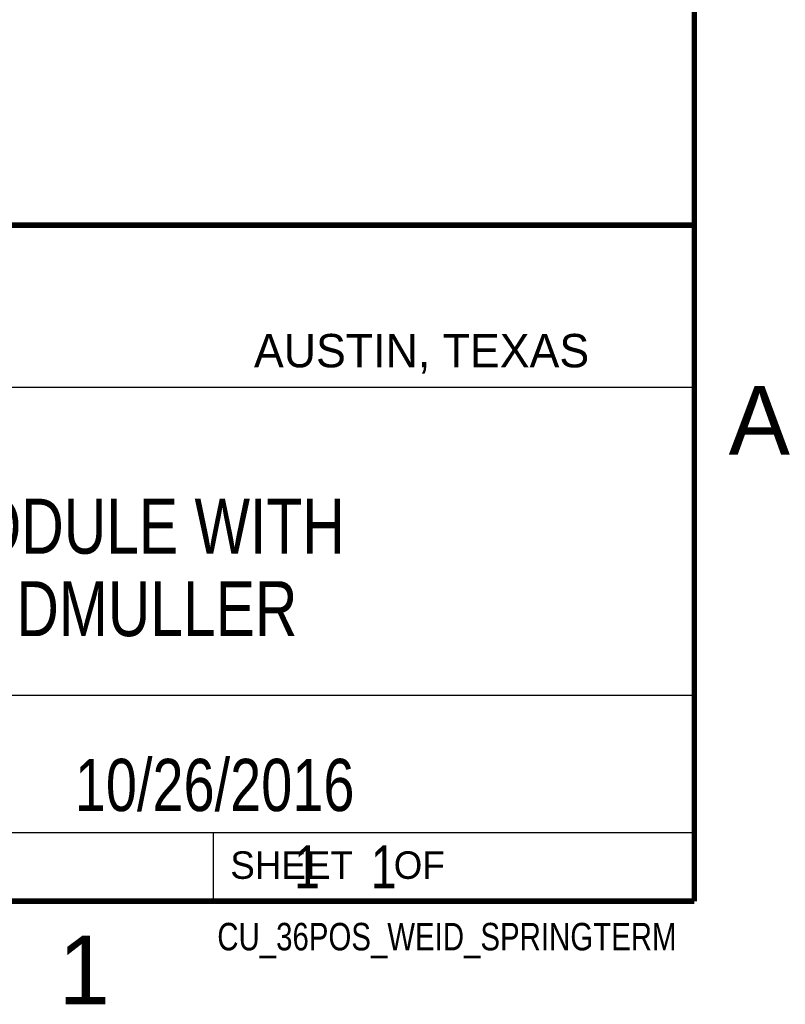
# Model space of a CAD drawing. Header units: inches. Extents: x 0 to 22, y 0 to 17.
# Tile 23 of 33: x 19 to 21.8, y 0.1 to 3.7. Entities that reach past the tile are written whole.
import ezdxf

# ---------------------------------------------------------------- set-up
doc = ezdxf.new("R2010")
doc.units = ezdxf.units.IN
doc.header["$LTSCALE"] = 1.21
doc.header["$MEASUREMENT"] = 0
doc.layers.get('0').update_dxf_attribs({"linetype": 'CONTINUOUS'})
doc.layers.add('DETAIL', color=7, linetype='CONTINUOUS')
doc.layers.add('NOTE', color=7, linetype='CONTINUOUS')
doc.styles.get("Standard").update_dxf_attribs({"font": 'txt', "width": 0.8})
doc.styles.add('TEXTSTYLE_2', font='txt')

msp = doc.modelspace()

# ---------------------------------------------------------------- linework, layer by layer
at = {"color": 2, "linetype": 'CONTINUOUS'}
for p, q in [((16.3737, 2.9596), (21.5037, 2.9596)), ((16.375, 2.96), (21.5, 2.96)), ((21.5037, 2.9596), (21.5037, 1.2496)), ((16.7288, 2.37), (21.5, 2.37)), ((16.3737, 1.2496), (21.5037, 1.2496)), ((18.01, 1.25), (21.5, 1.25)), ((21.5, 1.25), (21.5, 0.75)), ((16.375, 0.75), (21.5, 0.75)), ((18.01, 0.75), (21.5, 0.75)), ((19.75, 0.75), (21.5, 0.75)), ((19.75, 0.75), (19.75, 0.5)), ((21.5, 0.75), (21.5, 0.5)), ((19.75, 0.5), (21.5, 0.5)), ((20.4977, 0.4994), (21.4977, 0.4994)), ((20.4977, 0.4994), (20.4977, 0.4989)), ((20.4977, 0.4989), (21.4977, 0.4989)), ((21.4977, 0.4994), (21.4977, 0.4989))]:
    msp.add_line(p, q, dxfattribs=at)
at = {"color": 7, "linetype": 'CONTINUOUS', "const_width": 0.02}
for points in [[(21.5, 0.5), (21.5, 16.5)], [(13.6, 2.9595), (21.5, 2.96)], [(0.5, 0.5), (21.5, 0.5)]]:
    msp.add_lwpolyline(points, dxfattribs=at)

# ---------------------------------------------------------------- texts
at = {"color": 2, "linetype": 'CONTINUOUS', "attachment_point": 1, "line_spacing_factor": 0.9, "style": 'TEXTSTYLE_2'}
for s, insert, char_height, width in [('AUSTIN, TEXAS', (19.898, 2.5642), 0.121576, 1.580488), ('A', (21.625, 2.375), 0.25, 0.25), ('SHEET    OF', (19.8121, 0.6815), 0.1, 1.1), ('1', (19.1875, 0.375), 0.25, 0.25)]:
    msp.add_mtext(s, dxfattribs=dict(at, insert=insert, char_height=char_height, width=width))
at = {"layer": 'DETAIL', "color": 7, "linetype": 'CONTINUOUS', "insert": (19.8125, 0.7031), "char_height": 0.15625, "width": 1.375, "attachment_point": 1, "line_spacing_factor": 0.9}
msp.add_mtext('     1    1', dxfattribs=at)
at = {"layer": 'DETAIL', "color": 2, "linetype": 'CONTINUOUS', "insert": (21.4352, 0.4213), "char_height": 0.1, "width": 1.92, "attachment_point": 3, "line_spacing_factor": 0.9}
msp.add_mtext('CU_36POS_WEID_SPRINGTERM', dxfattribs=at)
at = {"layer": 'NOTE', "color": 7, "linetype": 'CONTINUOUS', "attachment_point": 2, "line_spacing_factor": 0.9}
for s, insert, char_height, width in [('C SERIES MODULE WITH\\P36 POS WEIDMULLER', (18.9387, 1.9646), 0.2, 3.2), ('10/26/2016 ', (19.755, 1.0181), 0.19, 1.672)]:
    msp.add_mtext(s, dxfattribs=dict(at, insert=insert, char_height=char_height, width=width))

doc.saveas('drawing.dxf')
